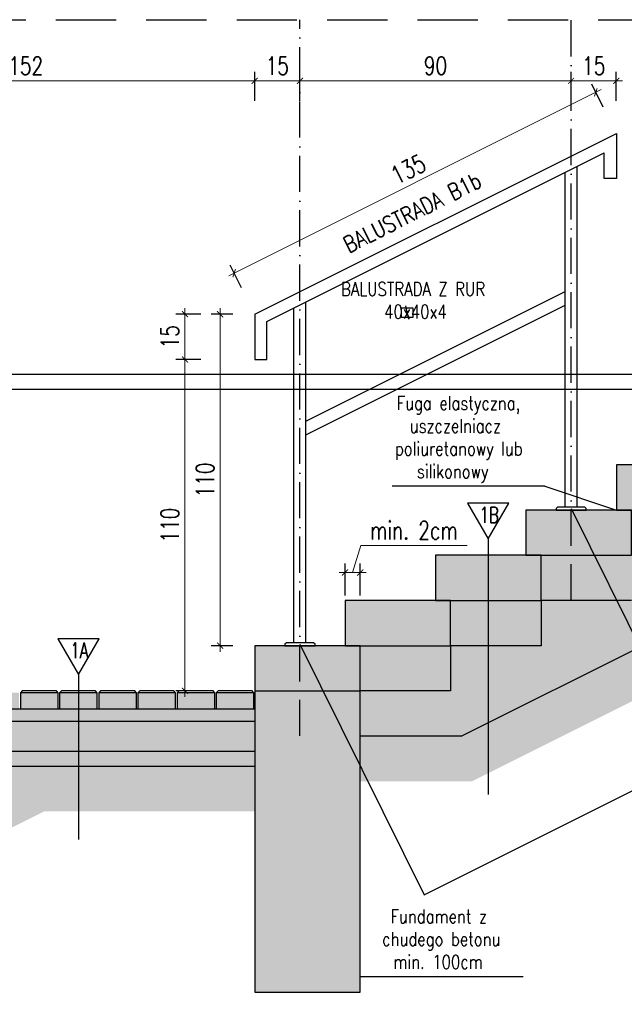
# Model space of a CAD drawing. Header units: millimetres. Extents: x 31969 to 285678, y -69766 to -1123.
# Tile 44 of 159: x 141370 to 141772, y -18946 to -18293. Entities that reach past the tile are written whole.
import ezdxf
from ezdxf.enums import TextEntityAlignment as Align

# ---------------------------------------------------------------- set-up
doc = ezdxf.new("R2010")
doc.units = ezdxf.units.MM
for name, pattern in [('ACAD_ISO03W100', [30, 12, -18]), ('ACAD_ISO10W100', [18, 12, -3, 0, -3]), ('HIDDEN', [0.375, 0.25, -0.125])]:
    doc.linetypes.add(name, pattern=pattern)
for name, color, linetype in [('a-balustrada i pochwyt', 1, 'Continuous'), ('a-balustrady detal', 5, 'Continuous'), ('a-opis 2', 1, 'Continuous'), ('a-osie', 4, 'ACAD_ISO10W100'), ('a-przekrój 1', 3, 'Continuous'), ('a-przekrój 2', 251, 'Continuous'), ('a-przekrój 4', 118, 'Continuous'), ('a-przekrój 5', 5, 'Continuous'), ('a-przerywana', 250, 'HIDDEN'), ('a-widokowa', 3, 'Continuous'), ('a-wymiary', 11, 'Continuous')]:
    doc.layers.add(name, color=color, linetype=linetype)
doc.styles.add('RS01507', font='romans.shx', dxfattribs={"width": 0.7, "height": 0.15})
doc.styles.add('WYMIAR', font='romans.shx', dxfattribs={"width": 0.8})
doc.styles.add('WYMIARY', font='simplex.shx', dxfattribs={"width": 0.75})
doc.dimstyles.new('MAREK50', dxfattribs={"dimtxt": 12.5, "dimasz": 5, "dimexe": 3, "dimexo": 2, "dimgap": 3.5, "dimtad": 1, "dimdec": 1, "dimdsep": 46, "dimtxsty": 'WYMIARY', "dimblk1": 'ARCHTICK', "dimblk2": 'ARCHTICK', "dimsah": 1, "dimcen": 2.5, "dimdle": 5, "dimadec": 0, "dimazin": 0, "dimtfac": 1, "dimtdec": 1, "dimtmove": 1, "dimatfit": 3, "dimldrblk": 'ARCHTICK', "dimfxl": 0, "dimtolj": 1, "dimtzin": 0, "dimarcsym": 0})
pattern_1 = [(45, (-140836.4719, 18814.76784), (-0.1683798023, 0.5051394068), [0, -0.47625])]
pattern_2 = [(50, (-140836.472, 18814.7678), (3.64369338, -0.31878171), [0.381, -4.191]), (355, (-140836.472, 18814.768), (-0.70486843, 3.8211369), [0.3048, -3.35281168]), (100.4514447, (-140836.1683, 18814.7413), (2.93882494, 3.50235504), [0.32380018, -3.56180489]), (46.1842, (-140836.472, 18815.784), (5.42158082, -0.84084656), [0.5715, -6.2865]), (96.6355576, (-140836.02, 18815.714), (4.74808268, 4.9485225), [0.48570046, -5.34271216]), (351.184151, (-140836.472, 18815.784), (4.74808268, 4.9485225), [0.45719934, -5.02919464]), (21, (-140835.964, 18815.5298), (3.032287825, -2.045303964), [0.381, -4.191]), (326, (-140835.964, 18815.53), (1.23604057, 3.68375932), [0.3048, -3.3528]), (71.451445, (-140835.7112, 18815.3594), (4.268328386, 1.63845538), [0.32380018, -3.56179875]), (37.5, (-140836.4719, 18814.7678), (0.061772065, 1.691100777), [0, -3.31216, 0, -3.4036, 0, -3.3655]), (7.5, (-140836.4719, 18814.7678), (1.33639325, 2.003611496), [0, -1.94056, 0, -3.23596, 0, -1.2827]), (327.5, (-140837.6047, 18814.7678), (2.711811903, -0.11457488), [0, -1.27, 0, -3.9624, 0, -5.2578]), (317.5, (-140838.1127, 18814.7678), (2.962583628, 0.50852982), [0, -1.651, 0, -2.63144, 0, -3.7338])]

# ---------------------------------------------------------------- blocks, each defined once
blk = doc.blocks.new('_ARCHTICK')
at = {"color": 0, "linetype": 'ByBlock', "const_width": 0.15}
blk.add_lwpolyline([(-0.5, -0.5), (0.5, 0.5)], dxfattribs=at)
blk = doc.blocks.new('*D601')
at = {"layer": 'a-wymiary', "color": 0, "lineweight": -2, "ltscale": 100}
blk.add_line((140055.03, -18686.56), (140051.25, -18679), dxfattribs=at)
at = {"layer": 'a-wymiary', "color": 0, "lineweight": 0, "ltscale": 100}
blk.add_line((139930.8, -18742.58), (140054.38, -18680.79), dxfattribs=at)
at = {"layer": 'a-wymiary', "color": 0, "linetype": 'ACAD_ISO03W100', "lineweight": -2, "ltscale": 100}
blk.add_line((139935.03, -18746.56), (139931.25, -18739), dxfattribs=at)
at = {"layer": 'DEFPOINTS', "color": 0, "ltscale": 100}
for p in [(140052.59, -18681.68), (140055.92, -18688.35), (139935.92, -18748.35)]:
    blk.add_point(p, dxfattribs=at)
at = {"layer": 'a-wymiary', "color": 0, "lineweight": 0, "ltscale": 100, "xscale": 2, "yscale": 2, "zscale": 2}
for p, rotation in [((140052.59, -18681.68), 26.56505117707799), ((139932.59, -18741.68), 206.565051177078)]:
    blk.add_blockref('_ARCHTICK', p, dxfattribs=dict(at, rotation=rotation))
at = {"layer": 'a-wymiary', "color": 0, "ltscale": 100, "insert": (139990.35, -18707.21), "char_height": 6, "attachment_point": 5, "rotation": 26.5651, "style": 'WYMIARY'}
blk.add_mtext('\\A1;135', dxfattribs=at)
blk = doc.blocks.new('*D612')
at = {"layer": 'a-wymiary', "color": 0, "lineweight": 0, "ltscale": 100}
blk.add_line((139927.92, -18867.31), (139927.92, -18753.31), dxfattribs=at)
at = {"layer": 'a-wymiary', "color": 0, "lineweight": -2, "ltscale": 100}
blk.add_line((139932.16, -18755.31), (139924.92, -18755.31), dxfattribs=at)
at = {"layer": 'a-wymiary', "color": 0, "linetype": 'ACAD_ISO03W100', "lineweight": -2, "ltscale": 100}
blk.add_line((139932.16, -18865.31), (139924.92, -18865.31), dxfattribs=at)
at = {"layer": 'DEFPOINTS', "color": 0, "ltscale": 100}
for p in [(139927.92, -18755.31), (139934.16, -18755.31), (139934.16, -18865.31)]:
    blk.add_point(p, dxfattribs=at)
at = {"layer": 'a-wymiary', "color": 0, "lineweight": 0, "ltscale": 100, "xscale": 2, "yscale": 2, "zscale": 2}
for p, rotation in [((139927.92, -18755.31), 90), ((139927.92, -18865.31), 270)]:
    blk.add_blockref('_ARCHTICK', p, dxfattribs=dict(at, rotation=rotation))
at = {"layer": 'a-wymiary', "color": 0, "ltscale": 100, "insert": (139922.92, -18810.31), "char_height": 6, "attachment_point": 5, "rotation": 90, "style": 'WYMIARY'}
blk.add_mtext('\\A1;110', dxfattribs=at)
blk = doc.blocks.new('*D613')
at = {"layer": 'a-wymiary', "color": 0, "lineweight": -2, "ltscale": 100}
blk.add_line((139921.53, -18770.31), (139913.25, -18770.31), dxfattribs=at)
at = {"layer": 'a-wymiary', "color": 0, "lineweight": 0, "ltscale": 100}
blk.add_line((139916.25, -18882.31), (139916.25, -18768.31), dxfattribs=at)
at = {"layer": 'a-wymiary', "color": 0, "linetype": 'ACAD_ISO03W100', "lineweight": -2, "ltscale": 100}
blk.add_line((139921.53, -18880.31), (139913.25, -18880.31), dxfattribs=at)
at = {"layer": 'DEFPOINTS', "color": 0, "ltscale": 100}
for p in [(139916.25, -18770.31), (139923.53, -18770.31), (139923.53, -18880.31)]:
    blk.add_point(p, dxfattribs=at)
at = {"layer": 'a-wymiary', "color": 0, "lineweight": 0, "ltscale": 100, "xscale": 2, "yscale": 2, "zscale": 2}
for p, rotation in [((139916.25, -18770.31), 90), ((139916.25, -18880.31), 270)]:
    blk.add_blockref('_ARCHTICK', p, dxfattribs=dict(at, rotation=rotation))
at = {"layer": 'a-wymiary', "color": 0, "ltscale": 100, "insert": (139911.25, -18825.31), "char_height": 6, "attachment_point": 5, "rotation": 90, "style": 'WYMIARY'}
blk.add_mtext('\\A1;110', dxfattribs=at)
blk = doc.blocks.new('*D614')
at = {"layer": 'a-wymiary', "color": 0, "lineweight": 0, "ltscale": 100}
blk.add_line((139916.25, -18772.31), (139916.25, -18753.31), dxfattribs=at)
at = {"layer": 'a-wymiary', "color": 0, "lineweight": -2, "ltscale": 100}
blk.add_line((139921.53, -18755.31), (139913.25, -18755.31), dxfattribs=at)
at = {"layer": 'a-wymiary', "color": 0, "linetype": 'ACAD_ISO03W100', "lineweight": -2, "ltscale": 100}
blk.add_line((139921.53, -18770.31), (139913.25, -18770.31), dxfattribs=at)
at = {"layer": 'DEFPOINTS', "color": 0, "ltscale": 100}
for p in [(139916.25, -18755.31), (139923.53, -18755.31), (139923.53, -18770.31)]:
    blk.add_point(p, dxfattribs=at)
at = {"layer": 'a-wymiary', "color": 0, "lineweight": 0, "ltscale": 100, "xscale": 2, "yscale": 2, "zscale": 2}
for p, rotation in [((139916.25, -18755.31), 90), ((139916.25, -18770.31), 270)]:
    blk.add_blockref('_ARCHTICK', p, dxfattribs=dict(at, rotation=rotation))
at = {"layer": 'a-wymiary', "color": 0, "ltscale": 100, "insert": (139911.25, -18762.81), "char_height": 6, "attachment_point": 5, "rotation": 90, "style": 'WYMIARY'}
blk.add_mtext('\\A1;15', dxfattribs=at)
blk = doc.blocks.new('*D616')
at = {"layer": 'a-wymiary', "color": 0, "lineweight": -2, "ltscale": 100}
blk.add_line((140044.4, -18684.51), (140044.4, -18674.88), dxfattribs=at)
at = {"layer": 'a-wymiary', "color": 0, "linetype": 'ACAD_ISO03W100', "lineweight": -2, "ltscale": 100}
blk.add_line((140059.4, -18684.51), (140059.4, -18674.88), dxfattribs=at)
at = {"layer": 'a-wymiary', "color": 0, "lineweight": 0, "ltscale": 100}
blk.add_line((140061.4, -18677.88), (140042.4, -18677.88), dxfattribs=at)
at = {"layer": 'DEFPOINTS', "color": 0, "ltscale": 100}
for p in [(140044.4, -18677.88), (140044.4, -18686.51), (140059.4, -18686.51)]:
    blk.add_point(p, dxfattribs=at)
at = {"layer": 'a-wymiary', "color": 0, "lineweight": 0, "ltscale": 100, "xscale": 2, "yscale": 2, "zscale": 2, "rotation": 180}
blk.add_blockref('_ARCHTICK', (140044.4, -18677.88), dxfattribs=at)
at = {"layer": 'a-wymiary', "color": 0, "lineweight": 0, "ltscale": 100, "xscale": 2, "yscale": 2, "zscale": 2}
blk.add_blockref('_ARCHTICK', (140059.4, -18677.88), dxfattribs=at)
at = {"layer": 'a-wymiary', "color": 0, "ltscale": 100, "insert": (140051.9, -18672.88), "char_height": 6, "attachment_point": 5, "style": 'WYMIARY'}
blk.add_mtext('\\A1;15', dxfattribs=at)
blk = doc.blocks.new('*D617')
at = {"layer": 'a-wymiary', "color": 0, "lineweight": -2, "ltscale": 100}
blk.add_line((139954.4, -18684.51), (139954.4, -18674.88), dxfattribs=at)
at = {"layer": 'a-wymiary', "color": 0, "linetype": 'ACAD_ISO03W100', "lineweight": -2, "ltscale": 100}
blk.add_line((140044.4, -18684.51), (140044.4, -18674.88), dxfattribs=at)
at = {"layer": 'a-wymiary', "color": 0, "lineweight": 0, "ltscale": 100}
blk.add_line((140046.4, -18677.88), (139952.4, -18677.88), dxfattribs=at)
at = {"layer": 'DEFPOINTS', "color": 0, "ltscale": 100}
for p in [(139954.4, -18677.88), (139954.4, -18686.51), (140044.4, -18686.51)]:
    blk.add_point(p, dxfattribs=at)
at = {"layer": 'a-wymiary', "color": 0, "lineweight": 0, "ltscale": 100, "xscale": 2, "yscale": 2, "zscale": 2, "rotation": 180}
blk.add_blockref('_ARCHTICK', (139954.4, -18677.88), dxfattribs=at)
at = {"layer": 'a-wymiary', "color": 0, "lineweight": 0, "ltscale": 100, "xscale": 2, "yscale": 2, "zscale": 2}
blk.add_blockref('_ARCHTICK', (140044.4, -18677.88), dxfattribs=at)
at = {"layer": 'a-wymiary', "color": 0, "ltscale": 100, "insert": (139999.4, -18672.88), "char_height": 6, "attachment_point": 5, "style": 'WYMIARY'}
blk.add_mtext('\\A1;90', dxfattribs=at)
blk = doc.blocks.new('*D618')
at = {"layer": 'a-wymiary', "color": 0, "lineweight": -2, "ltscale": 100}
blk.add_line((139939.4, -18684.51), (139939.4, -18674.88), dxfattribs=at)
at = {"layer": 'a-wymiary', "color": 0, "linetype": 'ACAD_ISO03W100', "lineweight": -2, "ltscale": 100}
blk.add_line((139954.4, -18684.51), (139954.4, -18674.88), dxfattribs=at)
at = {"layer": 'a-wymiary', "color": 0, "lineweight": 0, "ltscale": 100}
blk.add_line((139956.4, -18677.88), (139937.4, -18677.88), dxfattribs=at)
at = {"layer": 'DEFPOINTS', "color": 0, "ltscale": 100}
for p in [(139939.4, -18677.88), (139939.4, -18686.51), (139954.4, -18686.51)]:
    blk.add_point(p, dxfattribs=at)
at = {"layer": 'a-wymiary', "color": 0, "lineweight": 0, "ltscale": 100, "xscale": 2, "yscale": 2, "zscale": 2, "rotation": 180}
blk.add_blockref('_ARCHTICK', (139939.4, -18677.88), dxfattribs=at)
at = {"layer": 'a-wymiary', "color": 0, "lineweight": 0, "ltscale": 100, "xscale": 2, "yscale": 2, "zscale": 2}
blk.add_blockref('_ARCHTICK', (139954.4, -18677.88), dxfattribs=at)
at = {"layer": 'a-wymiary', "color": 0, "ltscale": 100, "insert": (139946.9, -18672.88), "char_height": 6, "attachment_point": 5, "style": 'WYMIARY'}
blk.add_mtext('\\A1;15', dxfattribs=at)
blk = doc.blocks.new('*D619')
at = {"layer": 'a-wymiary', "color": 0, "lineweight": -2, "ltscale": 100}
blk.add_line((139787.4, -18684.51), (139787.4, -18674.88), dxfattribs=at)
at = {"layer": 'a-wymiary', "color": 0, "linetype": 'ACAD_ISO03W100', "lineweight": -2, "ltscale": 100}
blk.add_line((139939.4, -18684.51), (139939.4, -18674.88), dxfattribs=at)
at = {"layer": 'a-wymiary', "color": 0, "lineweight": 0, "ltscale": 100}
blk.add_line((139941.4, -18677.88), (139785.4, -18677.88), dxfattribs=at)
at = {"layer": 'DEFPOINTS', "color": 0, "ltscale": 100}
for p in [(139787.4, -18677.88), (139787.4, -18686.51), (139939.4, -18686.51)]:
    blk.add_point(p, dxfattribs=at)
at = {"layer": 'a-wymiary', "color": 0, "lineweight": 0, "ltscale": 100, "xscale": 2, "yscale": 2, "zscale": 2, "rotation": 180}
blk.add_blockref('_ARCHTICK', (139787.4, -18677.88), dxfattribs=at)
at = {"layer": 'a-wymiary', "color": 0, "lineweight": 0, "ltscale": 100, "xscale": 2, "yscale": 2, "zscale": 2}
blk.add_blockref('_ARCHTICK', (139939.4, -18677.88), dxfattribs=at)
at = {"layer": 'a-wymiary', "color": 0, "ltscale": 100, "insert": (139863.4, -18672.88), "char_height": 6, "attachment_point": 5, "style": 'WYMIARY'}
blk.add_mtext('\\A1;152', dxfattribs=at)
blk = doc.blocks.new('*D626')
at = {"layer": 'a-wymiary', "color": 0, "lineweight": 0, "ltscale": 100}
for p, q in [((139971.9, -18841.02), (139974.6, -18832.02)), ((139974.6, -18832.02), (140009.89, -18832.02)), ((139967.4, -18841.02), (139976.4, -18841.02))]:
    blk.add_line(p, q, dxfattribs=at)
at = {"layer": 'a-wymiary', "color": 0, "linetype": 'ACAD_ISO03W100', "lineweight": -2, "ltscale": 100}
blk.add_line((139969.4, -18848.64), (139969.4, -18838.02), dxfattribs=at)
at = {"layer": 'a-wymiary', "color": 0, "lineweight": -2, "ltscale": 100}
blk.add_line((139974.4, -18848.64), (139974.4, -18838.02), dxfattribs=at)
at = {"layer": 'DEFPOINTS', "color": 0, "ltscale": 100}
for p in [(139974.4, -18841.02), (139969.4, -18850.64), (139974.4, -18850.64)]:
    blk.add_point(p, dxfattribs=at)
at = {"layer": 'a-wymiary', "color": 0, "lineweight": 0, "ltscale": 100, "xscale": 2, "yscale": 2, "zscale": 2, "rotation": 180}
blk.add_blockref('_ARCHTICK', (139969.4, -18841.02), dxfattribs=at)
at = {"layer": 'a-wymiary', "color": 0, "lineweight": 0, "ltscale": 100, "xscale": 2, "yscale": 2, "zscale": 2}
blk.add_blockref('_ARCHTICK', (139974.4, -18841.02), dxfattribs=at)
at = {"layer": 'a-wymiary', "color": 0, "ltscale": 100, "insert": (139992.25, -18827.02), "char_height": 6, "attachment_point": 5, "style": 'WYMIARY'}
blk.add_mtext('\\A1;min. 2cm', dxfattribs=at)
blk = doc.blocks.new('A$C2E137877')
at = {"layer": 'a-przekrój 4'}
h = blk.add_hatch(dxfattribs=at)
h.set_pattern_fill('DASH', color=256, scale=0.5, angle=45, style=0)
h.set_pattern_definition([(45, (-140836.4719, 18814.7678), (2e-16, 2.24506403), [1.5875, -1.5875])])
h.paths.add_polyline_path([(248.99, 125.54), (243.99, 125.54), (213.99, 125.54), (213.99, 110.54), (248.99, 110.54)])
h.paths.add_polyline_path([(278.99, 140.54), (273.99, 140.54), (243.99, 140.54), (243.99, 125.54), (278.99, 125.54)])
h.paths.add_polyline_path([(291.49, 155.54), (273.99, 155.54), (273.99, 140.54), (291.49, 140.54)])
h.paths.add_polyline_path([(308.99, 155.54), (303.99, 155.54), (291.49, 155.54), (291.49, 140.54), (308.99, 140.54)])
h.paths.add_polyline_path([(338.99, 170.54), (333.99, 170.54), (303.99, 170.54), (303.99, 155.54), (338.99, 155.54)])
h.paths.add_polyline_path([(368.99, 185.54), (363.99, 185.54), (333.99, 185.54), (333.99, 170.54), (368.99, 170.54)])
h.paths.add_polyline_path([(398.99, 200.54), (393.99, 200.54), (363.99, 200.54), (363.99, 185.54), (398.99, 185.54)])
h.paths.add_polyline_path([(428.99, 215.54), (423.99, 215.54), (393.99, 215.54), (393.99, 200.54), (428.99, 200.54)])
h.paths.add_polyline_path([(458.99, 230.54), (423.99, 230.54), (423.99, 215.54), (458.99, 215.54)])
h.paths.add_polyline_path([(56.98, 109.91), (44.49, 109.91), (44.49, 104.54), (56.98, 104.54)])
h.paths.add_polyline_path([(69.98, 109.91), (57.49, 109.91), (57.49, 104.54), (69.98, 104.54)])
h.paths.add_polyline_path([(82.98, 109.91), (70.49, 109.91), (70.49, 104.54), (82.98, 104.54)])
h.paths.add_polyline_path([(95.98, 109.91), (83.49, 109.91), (83.49, 104.54), (95.98, 104.54)])
h.paths.add_polyline_path([(108.98, 109.91), (96.48, 109.91), (96.48, 104.54), (108.98, 104.54)])
h.paths.add_polyline_path([(121.98, 109.91), (109.48, 109.91), (109.48, 104.54), (121.98, 104.54)])
h.paths.add_polyline_path([(134.98, 109.91), (122.48, 109.91), (122.48, 104.54), (134.98, 104.54)])
h.paths.add_polyline_path([(147.98, 109.91), (135.48, 109.91), (135.48, 104.54), (147.98, 104.54)])
h.paths.add_polyline_path([(160.98, 109.91), (148.48, 109.91), (148.48, 104.54), (160.98, 104.54)])
h.paths.add_polyline_path([(173.98, 109.91), (161.48, 109.91), (161.48, 104.54), (173.98, 104.54)])
h.paths.add_polyline_path([(186.98, 109.91), (174.48, 109.91), (174.48, 104.54), (186.98, 104.54)])
h.paths.add_polyline_path([(194.48, 109.91), (187.48, 109.91), (187.48, 104.54), (194.48, 104.54)])
h.paths.add_polyline_path([(199.98, 109.91), (194.48, 109.91), (194.48, 104.54), (199.98, 104.54)])
h.paths.add_polyline_path([(212.98, 109.91), (200.48, 109.91), (200.48, 104.54), (212.98, 104.54)])
h.paths.add_polyline_path([(575.73, 229.91), (563.23, 229.91), (563.23, 224.54), (575.73, 224.54)])
h.paths.add_polyline_path([(562.73, 229.91), (556.48, 229.91), (556.48, 224.54), (562.73, 224.54)])
h.paths.add_polyline_path([(556.48, 229.91), (550.23, 229.91), (550.23, 224.54), (556.48, 224.54)])
h.paths.add_polyline_path([(549.73, 229.91), (537.23, 229.91), (537.23, 224.54), (549.73, 224.54)])
h.paths.add_polyline_path([(536.73, 229.91), (524.23, 229.91), (524.23, 224.54), (536.73, 224.54)])
h.paths.add_polyline_path([(523.73, 229.91), (511.23, 229.91), (511.23, 224.54), (523.73, 224.54)])
h.paths.add_polyline_path([(510.73, 229.91), (498.24, 229.91), (498.24, 224.54), (510.73, 224.54)])
h.paths.add_polyline_path([(497.73, 229.91), (485.24, 229.91), (485.24, 224.54), (497.73, 224.54)])
h.paths.add_polyline_path([(484.73, 229.91), (472.24, 229.91), (472.24, 224.54), (484.73, 224.54)])
h.paths.add_polyline_path([(471.73, 229.91), (459.24, 229.91), (459.24, 224.54), (471.73, 224.54)])
h.paths.add_polyline_path([(610.99, 245.54), (605.99, 245.54), (575.99, 245.54), (575.99, 230.54), (610.99, 230.54)])
h.paths.add_polyline_path([(730.99, 305.54), (695.99, 305.54), (695.99, 290.54), (730.99, 290.54)])
h.paths.add_polyline_path([(700.99, 290.54), (695.99, 290.54), (665.99, 290.54), (665.99, 275.54), (700.99, 275.54)])
h.paths.add_polyline_path([(670.99, 275.54), (665.99, 275.54), (653.49, 275.54), (653.49, 260.54), (670.99, 260.54)])
h.paths.add_polyline_path([(653.49, 275.54), (635.99, 275.54), (635.99, 260.54), (653.49, 260.54)])
h.paths.add_polyline_path([(640.99, 260.54), (635.99, 260.54), (605.99, 260.54), (605.99, 245.54), (640.99, 245.54)])
h.paths.add_polyline_path([(776.49, 304.91), (770.24, 304.91), (770.24, 299.54), (776.49, 299.54)])
h.paths.add_polyline_path([(769.73, 304.91), (757.24, 304.91), (757.24, 299.54), (769.73, 299.54)])
h.paths.add_polyline_path([(756.73, 304.91), (744.24, 304.91), (744.24, 299.54), (756.73, 299.54)])
h.paths.add_polyline_path([(743.73, 304.91), (731.24, 304.91), (731.24, 299.54), (743.73, 299.54)])
h = blk.add_hatch(dxfattribs=at)
h.set_pattern_fill('DASH', color=256, scale=0.9, angle=45, style=0)
h.set_pattern_definition([(45, (-140836.472, 18814.7678), (4e-16, 4.041115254), [2.8575, -2.8575])])
h.paths.add_polyline_path([(730.99, 290.54), (700.99, 290.54), (700.99, 275.54), (730.99, 275.54)])
h.paths.add_polyline_path([(700.99, 275.54), (670.99, 275.54), (670.99, 260.54), (700.99, 260.54)])
h.paths.add_polyline_path([(670.99, 260.54), (653.49, 260.54), (653.49, 245.54), (670.99, 245.54)])
h.paths.add_polyline_path([(653.49, 260.54), (640.99, 260.54), (640.99, 245.54), (653.49, 245.54)])
h.paths.add_polyline_path([(640.99, 245.54), (610.99, 245.54), (610.99, 230.54), (640.99, 230.54)])
h.paths.add_polyline_path([(458.99, 215.54), (428.99, 215.54), (428.99, 200.54), (458.99, 200.54)])
h.paths.add_polyline_path([(428.99, 200.54), (398.99, 200.54), (398.99, 185.54), (428.99, 185.54)])
h.paths.add_polyline_path([(398.99, 185.54), (368.99, 185.54), (368.99, 170.54), (398.99, 170.54)])
h.paths.add_polyline_path([(368.99, 170.54), (338.99, 170.54), (338.99, 155.54), (368.99, 155.54)])
h.paths.add_polyline_path([(338.99, 155.54), (308.99, 155.54), (308.99, 140.54), (338.99, 140.54)])
h.paths.add_polyline_path([(308.99, 140.54), (291.49, 140.54), (291.49, 125.54), (308.99, 125.54)])
h.paths.add_polyline_path([(291.49, 140.54), (278.99, 140.54), (278.99, 125.54), (291.49, 125.54)])
h.paths.add_polyline_path([(278.99, 125.54), (248.99, 125.54), (248.99, 110.54), (278.99, 110.54)])
h = blk.add_hatch(dxfattribs=at)
h.set_pattern_fill('EARTH', color=256, scale=0.5, angle=45, style=0)
h.set_pattern_definition([(45, (-140836.472, 18814.768), (4e-16, 4.49012806), [3.175, -3.175]), (45, (-140837.3138, 18815.6097), (4e-16, 4.49012806), [3.175, -3.175]), (45, (-140838.1557, 18816.4516), (4e-16, 4.49012806), [3.175, -3.175]), (135, (-140838.1557, 18817.013), (-4.49012806, 4e-16), [3.175, -3.175]), (135, (-140837.3138, 18817.8548), (-4.49012806, 4e-16), [3.175, -3.175]), (135, (-140836.472, 18818.6967), (-4.49012806, 4e-16), [3.175, -3.175])])
h.paths.add_polyline_path([(776.49, 264.75), (776.49, 266.86), (779.04, 267.75), (774.47, 269), (776.49, 269.59), (776.49, 280.54), (730.99, 280.54), (730.99, 258.77), (653.49, 220.02), (653.49, 203.25)])
h.paths.add_polyline_path([(653.49, 220.02), (644.53, 215.54), (610.99, 215.54), (610.99, 200.54), (648.07, 200.54), (653.49, 203.25)])
h.paths.add_polyline_path([(575.99, 205.54), (556.48, 205.54), (556.48, 190.54), (575.99, 190.54)])
h.paths.add_polyline_path([(556.48, 205.54), (458.99, 205.54), (458.99, 183.77), (291.49, 100.02), (291.49, 83.25), (506.07, 190.54), (556.48, 190.54)])
h.paths.add_polyline_path([(291.49, 100.02), (282.53, 95.54), (248.99, 95.54), (248.99, 80.54), (286.07, 80.54), (291.49, 83.25)])
h.paths.add_polyline_path([(213.99, 85.54), (194.48, 85.54), (194.48, 70.54), (213.99, 70.54)])
h.paths.add_polyline_path([(194.48, 85.54), (43.99, 85.54), (43.99, 70.54), (194.48, 70.54)])
h = blk.add_hatch(dxfattribs=at)
h.set_pattern_fill('AR-CONC', color=256, scale=0.02, style=0)
h.set_pattern_definition(pattern_2)
h.paths.add_polyline_path([(730.99, 275.54), (700.99, 275.54), (700.99, 260.54), (670.99, 260.54), (670.99, 245.54), (653.49, 245.54), (653.49, 220.02), (730.99, 258.77)])
h.paths.add_polyline_path([(653.49, 245.54), (640.99, 245.54), (640.99, 230.54), (610.99, 230.54), (610.99, 215.54), (644.53, 215.54), (653.49, 220.02)])
h.paths.add_polyline_path([(458.99, 200.54), (428.99, 200.54), (428.99, 185.54), (398.99, 185.54), (398.99, 170.54), (368.99, 170.54), (368.99, 155.54), (338.99, 155.54), (338.99, 140.54), (308.99, 140.54), (308.99, 125.54), (291.49, 125.54), (291.49, 100.02), (458.99, 183.77)])
h.paths.add_polyline_path([(291.49, 125.54), (278.99, 125.54), (278.99, 110.54), (248.99, 110.54), (248.99, 95.54), (282.53, 95.54), (291.49, 100.02)])
h = blk.add_hatch(dxfattribs=at)
h.set_pattern_fill('DASH', color=256, scale=0.7, angle=45, style=0)
h.set_pattern_definition([(45, (-140836.472, 18814.7678), (2e-16, 3.143089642), [2.2225, -2.2225])])
h.paths.add_polyline_path([(610.99, 230.54), (575.99, 230.54), (575.99, 130.54), (610.99, 130.54)])
h.paths.add_polyline_path([(213.99, 10.54), (248.99, 10.54), (248.99, 110.54), (213.99, 110.54)])
at = {"layer": 'a-przekrój 4', "ltscale": 1.5}
h = blk.add_hatch(dxfattribs=at)
h.set_pattern_fill('DOTS', color=256, scale=0.3, angle=45, style=0)
h.set_pattern_definition(pattern_1)
h.paths.add_polyline_path([(194.48, 104.54), (43.99, 104.54), (43.99, 100.54), (194.48, 100.54)])
h.paths.add_polyline_path([(213.99, 104.54), (194.48, 104.54), (194.48, 100.54), (213.99, 100.54)])
h.paths.add_polyline_path([(575.99, 224.54), (556.48, 224.54), (556.48, 220.54), (575.99, 220.54)])
h.paths.add_polyline_path([(556.48, 224.54), (550.23, 224.54), (458.99, 224.54), (458.99, 220.54), (556.48, 220.54)])
at = {"layer": 'a-przekrój 4'}
h = blk.add_hatch(dxfattribs=at)
h.set_pattern_fill('AR-CONC', color=256, scale=0.02, style=0)
h.set_pattern_definition(pattern_2)
h.paths.add_polyline_path([(194.48, 100.54), (43.99, 100.54), (43.99, 90.54), (194.48, 90.54)])
h.paths.add_polyline_path([(213.99, 100.54), (194.48, 100.54), (194.48, 90.54), (213.99, 90.54)])
h.paths.add_polyline_path([(556.48, 220.54), (458.99, 220.54), (458.99, 215.54), (458.99, 210.54), (556.48, 210.54)])
h.paths.add_polyline_path([(575.99, 220.54), (556.48, 220.54), (556.48, 210.54), (575.99, 210.54)])
at = {"layer": 'a-przekrój 4', "ltscale": 1.5}
h = blk.add_hatch(dxfattribs=at)
h.set_pattern_fill('DOTS', color=256, scale=0.3, angle=45, style=0)
h.set_pattern_definition(pattern_1)
h.paths.add_polyline_path([(194.48, 90.54), (43.99, 90.54), (43.99, 85.54), (194.48, 85.54)])
h.paths.add_polyline_path([(213.99, 90.54), (194.48, 90.54), (194.48, 85.54), (213.99, 85.54)])
h.paths.add_polyline_path([(556.48, 210.54), (458.99, 210.54), (458.99, 205.54), (556.48, 205.54)])
h.paths.add_polyline_path([(575.99, 210.54), (556.48, 210.54), (556.48, 205.54), (575.99, 205.54)])
at = {"layer": 'a-balustrada i pochwyt'}
for p, q in [((653.49, 280.95), (653.49, 196.12)), ((517.5, 235.95), (517.5, 181.27))]:
    blk.add_line(p, q, dxfattribs=at)
for points in [[(653.49, 280.95), (660.36, 292.86), (646.61, 292.86), (653.49, 280.95), (653.49, 280.95)], [(517.5, 235.95), (524.38, 247.86), (510.63, 247.86), (517.5, 235.95), (517.5, 235.95)]]:
    blk.add_lwpolyline(points, dxfattribs=at)
at = {"layer": 'a-balustrady detal', "ltscale": 0.5}
for p, q in [((575.99, 355.54), (695.99, 415.54)), ((695.99, 415.54), (695.99, 400.54)), ((579.99, 353.07), (691.99, 409.07)), ((691.99, 400.54), (691.99, 409.07)), ((678.99, 291.54), (678.99, 402.57)), ((682.99, 291.54), (682.99, 404.57)), ((695.99, 400.54), (691.99, 400.54)), ((592.99, 320.04), (678.99, 363.04)), ((592.99, 246.54), (592.99, 359.57)), ((588.99, 246.54), (588.99, 357.57)), ((592.99, 315.57), (678.99, 358.57)), ((575.99, 355.54), (575.99, 340.54)), ((579.99, 340.54), (579.99, 353.07)), ((575.99, 340.54), (579.99, 340.54))]:
    blk.add_line(p, q, dxfattribs=at)
for points in [[(675.99, 290.54), (685.99, 290.54), (685.99, 291.04), (685.49, 291.54), (676.49, 291.54), (675.99, 291.04)], [(585.99, 245.54), (595.99, 245.54), (595.99, 246.04), (595.49, 246.54), (586.49, 246.54), (585.99, 246.04)]]:
    blk.add_lwpolyline(points, close=True, dxfattribs=at)
at = {"layer": 'a-opis 2', "ltscale": 0.1}
for p, q in [((672.24, 298.47), (621.57, 298.47)), ((672.24, 298.47), (695.99, 290.54)), ((680.99, 291.03), (722.17, 207.84)), ((590.99, 246.03), (632.17, 162.84)), ((632.17, 162.84), (722.17, 207.84)), ((665.11, 135.63), (610.99, 135.63))]:
    blk.add_line(p, q, dxfattribs=at)
for points in [[(624.59, 357.56), (624.59, 354.56), (628.59, 354.56), (628.59, 357.56), (624.59, 357.56)], [(627.09, 353.9), (626.09, 358.34)]]:
    blk.add_lwpolyline(points, dxfattribs=at)
at = {"layer": 'a-osie'}
for p, q in [((590.99, 215.61), (590.99, 453.27)), ((680.99, 260.61), (680.99, 453.27))]:
    blk.add_line(p, q, dxfattribs=at)
at = {"layer": 'a-przekrój 1'}
for p, q in [((644.53, 215.54), (730.99, 258.77)), ((670.99, 260.54), (670.99, 245.54)), ((700.99, 260.54), (670.99, 260.54)), ((640.99, 245.54), (640.99, 230.54)), ((670.99, 245.54), (640.99, 245.54)), ((575.99, 230.54), (575.99, 130.54)), ((610.99, 130.54), (610.99, 230.54)), ((640.99, 230.54), (610.99, 230.54)), ((644.53, 215.54), (610.99, 215.54)), ((575.99, 130.54), (610.99, 130.54))]:
    blk.add_line(p, q, dxfattribs=at)
for points in [[(458.99, 220.54), (575.99, 220.54)], [(458.99, 210.54), (575.99, 210.54)], [(458.99, 205.54), (575.99, 205.54)]]:
    blk.add_lwpolyline(points, dxfattribs=at)
at = {"layer": 'a-przekrój 2'}
for points in [[(510.73, 229.91), (498.24, 229.91)], [(523.73, 229.91), (511.23, 229.91)], [(536.73, 229.91), (524.23, 229.91)], [(549.73, 229.91), (537.23, 229.91)], [(562.73, 229.91), (550.23, 229.91)], [(575.73, 229.91), (563.23, 229.91)]]:
    blk.add_lwpolyline(points, dxfattribs=at)
at = {"layer": 'a-przekrój 5'}
for points in [[(730.99, 305.54), (695.99, 305.54), (695.99, 290.54), (730.99, 290.54)], [(700.99, 290.54), (665.99, 290.54), (665.99, 275.54), (700.99, 275.54)], [(670.99, 275.54), (635.99, 275.54), (635.99, 260.54), (670.99, 260.54)], [(640.99, 260.54), (605.99, 260.54), (605.99, 245.54), (640.99, 245.54)], [(610.99, 245.54), (575.99, 245.54), (575.99, 230.54), (610.99, 230.54)]]:
    blk.add_lwpolyline(points, close=True, dxfattribs=at)
for points in [[(498.24, 224.54), (510.73, 224.54), (510.73, 229.91), (510.15, 230.54), (498.82, 230.54), (498.24, 229.91), (498.24, 224.54)], [(511.23, 224.54), (523.73, 224.54), (523.73, 229.91), (523.15, 230.54), (511.82, 230.54), (511.23, 229.91), (511.23, 224.54)], [(524.23, 224.54), (536.73, 224.54), (536.73, 229.91), (536.15, 230.54), (524.82, 230.54), (524.23, 229.91), (524.23, 224.54)], [(537.23, 224.54), (549.73, 224.54), (549.73, 229.91), (549.15, 230.54), (537.82, 230.54), (537.23, 229.91), (537.23, 224.54)], [(550.23, 224.54), (562.73, 224.54), (562.73, 229.91), (562.15, 230.54), (550.82, 230.54), (550.23, 229.91), (550.23, 224.54)], [(563.23, 224.54), (575.73, 224.54), (575.73, 229.91), (575.15, 230.54), (563.82, 230.54), (563.23, 229.91), (563.23, 224.54)], [(458.99, 224.54), (575.98, 224.54)]]:
    blk.add_lwpolyline(points, dxfattribs=at)
at = {"layer": 'a-przerywana', "color": 3, "ltscale": 80}
blk.add_lwpolyline([(0, 453.27), (791.98, 453.27), (791.98, 0), (0, 0)], close=True, dxfattribs=at)
at = {"layer": 'a-widokowa'}
for p, q in [((730.99, 335.54), (43.99, 335.54)), ((730.99, 330.54), (19.99, 330.54))]:
    blk.add_line(p, q, dxfattribs=at)
at = {"layer": 'a-balustrada i pochwyt', "style": 'RS01507', "width": 0.7}
for s, p in [('1B', (653.77, 288.96)), ('1A', (517.79, 243.96))]:
    blk.add_text(s, height=5.194, dxfattribs=at).set_placement(p, align=Align.MIDDLE_CENTER)
at = {"layer": 'a-opis 2', "ltscale": 0.1, "insert": (604.74, 380.59), "char_height": 5.4323, "width": 116.3106, "attachment_point": 1, "rotation": 26.5651, "style": 'WYMIAR'}
blk.add_mtext('BALUSTRADA B1b', dxfattribs=at)
at = {"layer": 'a-opis 2', "ltscale": 0.1, "char_height": 4.5269, "attachment_point": 1, "style": 'WYMIAR'}
for s, insert, width in [('{\\W4.78159; }BALUSTRADA Z RUR\\P{\\W6.99112; }   40x40x4', (589.78, 366.16), 96.9255), ('{\\W0.948579; }Fuga elastyczna, \\P{\\W2.33905; }uszczelniacz \\P{\\W0.758103; }poliuretanowy lub \\P{\\W3.10096; }silikonowy', (620.16, 328.3), 53.599), ('{\\W2.03429; }Fundament z \\P{\\W1.13905; }chudego betonu \\P{\\W2.33905; }min. 100cm', (614.74, 157.98), 53.599)]:
    blk.add_mtext(s, dxfattribs=dict(at, insert=insert, width=width))
at = {"layer": 'a-wymiary', "ltscale": 100}
for base, p1, p2, picture, middle in [((423.99, 432.97), (575.99, 424.34), (423.99, 424.34), '*D619', (499.99, 437.97)), ((575.99, 432.97), (590.99, 424.34), (575.99, 424.34), '*D618', (583.49, 437.97)), ((590.99, 432.97), (680.99, 424.34), (590.99, 424.34), '*D617', (635.99, 437.97)), ((680.99, 432.97), (695.99, 424.34), (680.99, 424.34), '*D616', (688.49, 437.97))]:
    dim = blk.add_linear_dim(base=base, p1=p1, p2=p2, dimstyle='MAREK50', override={"dimtxt": 6, "dimasz": 2, "dimgap": 2, "dimdle": 2, "dimfxl": 10, "dimlwd": 0}, dxfattribs=at)
    dim.commit()
    dim.dimension.update_dxf_attribs({"geometry": picture, "text_midpoint": middle, "insert": (-139363.42, 19110.85)})
dim = blk.add_aligned_dim(p1=(572.5, 362.5), p2=(692.5, 422.5), distance=7.45, text='135', dimstyle='MAREK50', override={"dimtxt": 6, "dimasz": 2, "dimgap": 2, "dimdle": 2, "dimfxl": 10, "dimlwd": 0}, dxfattribs=at)
dim.commit()
dim.dimension.update_dxf_attribs({"geometry": '*D601', "text_midpoint": (626.93, 403.64), "insert": (-139363.42, 19110.85)})
for base, p1, p2, picture, middle in [((552.83, 355.54), (560.11, 340.54), (560.11, 355.54), '*D614', (547.83, 348.04)), ((564.51, 355.54), (570.74, 245.54), (570.74, 355.54), '*D612', (559.51, 300.54)), ((552.83, 340.54), (560.11, 230.54), (560.11, 340.54), '*D613', (547.83, 285.54))]:
    dim = blk.add_linear_dim(base=base, p1=p1, p2=p2, angle=90, dimstyle='MAREK50', override={"dimtxt": 6, "dimasz": 2, "dimgap": 2, "dimdle": 2, "dimfxl": 10, "dimlwd": 0}, dxfattribs=at)
    dim.commit()
    dim.dimension.update_dxf_attribs({"geometry": picture, "text_midpoint": middle, "insert": (-139363.42, 19110.85)})
dim = blk.add_linear_dim(base=(610.99, 269.83), p1=(605.99, 260.21), p2=(610.99, 260.21), text='min. 2cm', dimstyle='MAREK50', override={"dimtxt": 6, "dimasz": 2, "dimgap": 2, "dimdle": 2, "dimfxl": 10, "dimlwd": 0}, dxfattribs=at)
dim.commit()
dim.dimension.update_dxf_attribs({"geometry": '*D626', "text_midpoint": (613.19, 283.83), "insert": (-139363.42, 19110.85)})

msp = doc.modelspace()

# ---------------------------------------------------------------- block references
at = {"layer": 'a-balustrada i pochwyt', "ltscale": 100, "xscale": 2, "yscale": 2, "zscale": 2}
msp.add_blockref('A$C2E137877', (140374.39, -19199.35), dxfattribs=at)

doc.saveas('drawing.dxf')
